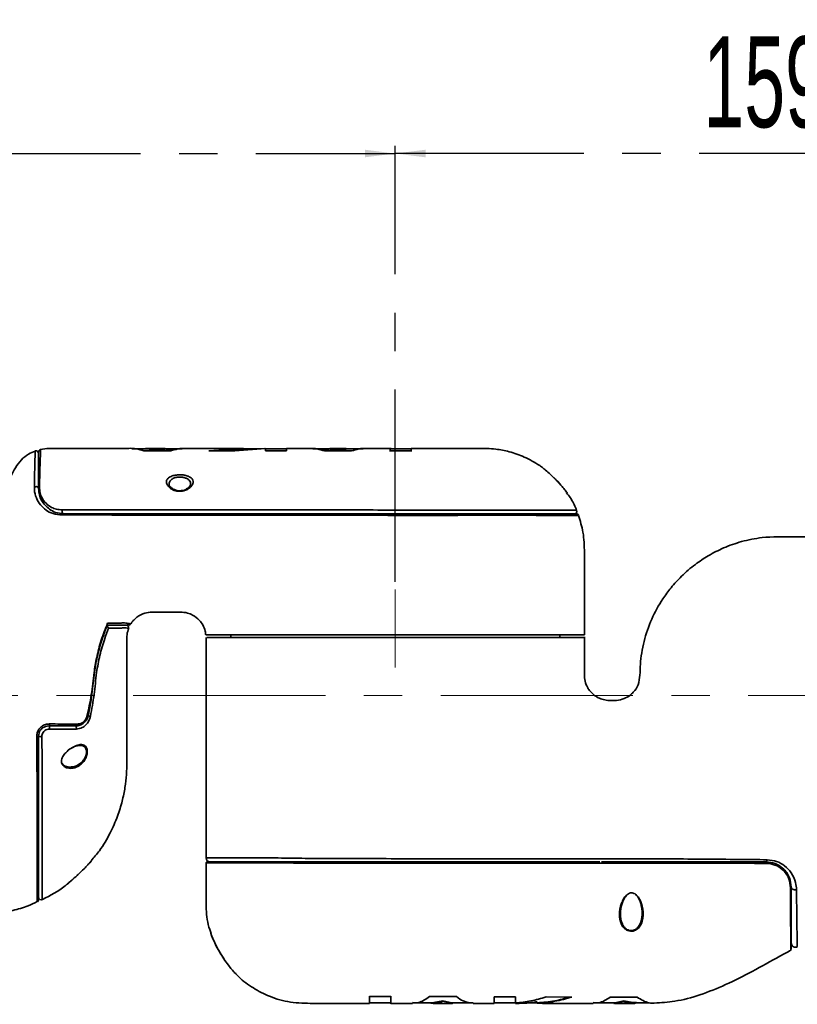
# Model space of a CAD drawing. Header units: millimetres. Extents: x -17 to 661, y -2 to 297.
# Tile 6 of 10: x 265 to 316, y 144 to 209. Entities that reach past the tile are written whole.
import ezdxf

# ---------------------------------------------------------------- set-up
doc = ezdxf.new("R2010")
doc.units = ezdxf.units.MM
doc.linetypes.add('CENTERX2', pattern=[20.32, 12.7, -2.54, 2.54, -2.54])
doc.layers.add('中心线层', color=7, linetype='CENTERX2')
doc.styles.add('SLDTEXTSTYLE4', font='TXT', dxfattribs={"width": 0.363})
doc.styles.add('SLDTEXTSTYLE5', font='TXT', dxfattribs={"width": 0.605})
doc.dimstyles.new('SLDDIMSTYLE0', dxfattribs={"dimtxt": 6, "dimasz": 2, "dimexe": 0, "dimexo": 0.0625, "dimgap": 1.5, "dimtad": 2, "dimlfac": 3, "dimrnd": 1e-09, "dimzin": 12, "dimdsep": 46, "dimtxsty": 'SLDTEXTSTYLE4', "dimsah": 1, "dimcen": 0.09, "dimadec": 0, "dimazin": 3, "dimtfac": 1, "dimtofl": 0, "dimtmove": 0, "dimatfit": 3, "dimfxl": 0, "dimfrac": 2, "dimtolj": 1, "dimtzin": 12, "dimarcsym": 0})

# ---------------------------------------------------------------- blocks, each defined once
blk = doc.blocks.new('_D_2')
at = {"layer": '中心线层'}
for p, q in [((219.749, 171.968), (219.749, 200.619)), ((289.915, 171.818), (289.915, 200.619)), ((219.749, 200.119), (289.915, 200.119))]:
    blk.add_line(p, q, dxfattribs=at)
for points in [[(219.749, 200.119), (221.749, 199.869), (221.749, 200.369)], [(289.915, 200.119), (287.915, 200.369), (287.915, 199.869)]]:
    blk.add_solid(points, dxfattribs=at)
at = {"layer": '中心线层', "insert": (248.645, 207.854), "char_height": 6, "attachment_point": 1, "style": 'SLDTEXTSTYLE5'}
blk.add_mtext('210.5', dxfattribs=at)
blk = doc.blocks.new('_D_3')
at = {"layer": '中心线层'}
for p, q in [((289.915, 171.818), (289.915, 200.619)), ((343.015, 172.968), (343.015, 200.619)), ((343.015, 200.119), (289.915, 200.119))]:
    blk.add_line(p, q, dxfattribs=at)
for points in [[(289.915, 200.119), (291.915, 199.869), (291.915, 200.369)], [(343.015, 200.119), (341.015, 200.369), (341.015, 199.869)]]:
    blk.add_solid(points, dxfattribs=at)
at = {"layer": '中心线层', "insert": (310.278, 207.854), "char_height": 6, "attachment_point": 1, "style": 'SLDTEXTSTYLE5'}
blk.add_mtext('159.3', dxfattribs=at)
blk = doc.blocks.new('_D_4')
at = {"layer": '中心线层'}
for p, q in [((87.415, 185.128), (87.415, 236.619)), ((343.015, 172.968), (343.015, 236.619)), ((87.415, 236.119), (343.015, 236.119))]:
    blk.add_line(p, q, dxfattribs=at)
for points in [[(87.415, 236.119), (89.415, 235.869), (89.415, 236.369)], [(343.015, 236.119), (341.015, 236.369), (341.015, 235.869)]]:
    blk.add_solid(points, dxfattribs=at)
at = {"layer": '中心线层', "insert": (209.028, 243.854), "char_height": 6, "attachment_point": 1, "style": 'SLDTEXTSTYLE5'}
blk.add_mtext('766.8', dxfattribs=at)
blk = doc.blocks.new('_D_5')
at = {"layer": '中心线层'}
for p, q in [((149.749, 167.134), (149.749, 220.619)), ((343.015, 172.968), (343.015, 220.619)), ((149.749, 220.119), (343.015, 220.119))]:
    blk.add_line(p, q, dxfattribs=at)
for points in [[(149.749, 220.119), (151.749, 219.869), (151.749, 220.369)], [(343.015, 220.119), (341.015, 220.369), (341.015, 219.869)]]:
    blk.add_solid(points, dxfattribs=at)
at = {"layer": '中心线层', "insert": (240.195, 227.854), "char_height": 6, "attachment_point": 1, "style": 'SLDTEXTSTYLE5'}
blk.add_mtext('579.8', dxfattribs=at)

msp = doc.modelspace()

# ---------------------------------------------------------------- linework, layer by layer
at = {"color": 7, "linetype": 'Continuous', "lineweight": 35}
for p, q in [((273.2949, 180.4738), (275.0782, 180.474)), ((274.7238, 180.6344), (273.6385, 180.6344)), ((273.6469, 180.5801), (274.1807, 180.5578)), ((274.7238, 180.6255), (274.1807, 180.5912)), ((274.1807, 180.5578), (274.7151, 180.5916)), ((274.1807, 180.5578), (274.1807, 180.5912)), ((275.8447, 180.6011), (274.7151, 180.6011)), ((275.2562, 180.5937), (274.7809, 180.5938)), ((274.8358, 180.6011), (274.8358, 180.6326)), ((279.7147, 180.6344), (276.1256, 180.6344)), ((279.8984, 180.6335), (277.6034, 180.4763)), ((277.6034, 180.4763), (279.3202, 180.4762)), ((278.0919, 180.4763), (279.8984, 180.6002)), ((279.3202, 180.4762), (281.3374, 180.629)), ((279.7147, 180.6245), (279.8984, 180.6335)), ((279.8984, 180.6002), (279.8984, 180.6335)), ((280.9691, 180.6011), (279.8984, 180.601)), ((281.2598, 180.6298), (280.7517, 180.6011)), ((281.3374, 180.629), (281.3374, 180.4743)), ((282.7408, 180.6011), (281.3374, 180.6011)), ((281.3374, 180.4743), (282.7408, 180.4739)), ((284.1944, 180.6347), (282.7408, 180.6345)), ((285.6113, 180.6015), (284.4667, 180.6013)), ((285.5391, 180.5933), (285.0639, 180.5934)), ((285.2419, 180.472), (287.0253, 180.4706)), ((285.4843, 180.6015), (285.4843, 180.633)), ((286.1395, 180.5906), (285.5962, 180.6257)), ((285.6113, 180.5914), (286.1395, 180.5572)), ((286.6819, 180.6212), (286.1395, 180.5906)), ((286.1395, 180.5572), (286.1395, 180.5906)), ((286.1395, 180.5572), (286.6667, 180.5873)), ((287.8022, 180.6018), (286.6667, 180.6016)), ((289.5827, 180.6352), (288.0808, 180.6352)), ((290.9743, 180.6018), (289.5517, 180.6019)), ((289.5827, 180.616), (289.5822, 180.467)), ((289.5822, 180.4335), (289.5827, 180.5803)), ((289.5822, 180.467), (290.9752, 180.4649)), ((289.5828, 180.5997), (289.5828, 180.6331)), ((289.5859, 180.5922), (289.5859, 180.6255)), ((290.9741, 180.5971), (290.9741, 180.6304)), ((279.0488, 168.3177), (279.0488, 168.1511)), ((300.7822, 168.1511), (300.7822, 168.3177)), ((316.0357, 151.609), (316.0372, 151.0701)), ((278.589, 146.9251), (278.6405, 146.8474)), ((279.3085, 145.983), (279.3178, 145.9721)), ((289.6154, 144.418), (288.2225, 144.4181)), ((288.2235, 144.0005), (289.6414, 144.0008)), ((288.2236, 144.0041), (288.2236, 143.9707)), ((289.6117, 144.0121), (289.6117, 143.9787)), ((289.6149, 144.0015), (289.6149, 143.9681)), ((291.0595, 144.001), (292.4598, 144.0012)), ((293.9558, 144.4126), (292.1724, 144.4147)), ((293.0582, 144.1376), (292.4598, 144.0232)), ((293.6574, 144.0133), (293.0582, 144.1376)), ((293.0582, 144.1376), (293.0582, 144.1039)), ((293.0582, 144.1039), (293.7133, 143.9684)), ((293.6574, 144.0013), (295.0595, 144.0013)), ((293.7133, 144.0017), (293.7133, 143.9684)), ((295.0723, 143.9678), (296.4569, 143.9678)), ((297.8603, 144.4036), (296.4569, 144.4068)), ((296.4569, 144.0013), (297.8603, 144.0012)), ((299.2992, 144.009), (299.2992, 143.9756)), ((299.6492, 143.9846), (299.2992, 143.9756)), ((299.6492, 143.9678), (303.001, 143.9678)), ((301.5943, 144.3889), (299.8774, 144.3941)), ((303.0162, 144.0012), (304.4188, 144.0012)), ((305.9028, 144.3845), (304.1195, 144.3867)), ((304.3618, 143.9682), (305.017, 144.0941)), ((304.3618, 144.0016), (304.3618, 143.9682)), ((305.017, 144.1278), (304.4188, 144.0125)), ((305.6143, 144.0253), (305.017, 144.1278)), ((305.017, 144.1278), (305.017, 144.0941)), ((305.3472, 144.0358), (305.8462, 144.0356))]:
    msp.add_line(p, q, dxfattribs=at)
at = {"color": 8, "linetype": 'Continuous', "lineweight": 35}
msp.add_line((269.5456, 162.9677), (269.6341, 162.9677), dxfattribs=at)
at = {"color": 7, "linetype": 'Continuous', "lineweight": 35, "flags": 128}
for points in [[(286.6819, 180.635), (286.2675, 180.635), (285.5962, 180.6349)], [(266.3489, 177.9844), (266.342, 178.0199), (266.3218, 178.0524), (266.29, 178.0792), (266.2493, 178.0982), (266.2031, 178.1078), (266.1551, 178.1071), (266.1093, 178.0962), (266.0696, 178.0761)], [(268.0155, 176.3177), (267.9858, 176.3237), (267.9581, 176.3413), (267.9346, 176.3691), (267.917, 176.4052), (267.9064, 176.4471), (267.9036, 176.4916), (267.9089, 176.5356), (267.9219, 176.5759)], [(269.6341, 162.9677), (269.6546, 162.9634), (269.6747, 162.9591), (269.6942, 162.955), (269.7128, 162.9511), (269.7301, 162.9474), (269.7459, 162.944), (269.7599, 162.9411), (269.7719, 162.9385)], [(267.0738, 162.43), (267.0707, 162.4034), (267.0661, 162.3787), (267.06, 162.3564), (267.0528, 162.3372), (267.0444, 162.3218), (267.0352, 162.3104), (267.0255, 162.3034), (267.0155, 162.3011)], [(267.0155, 162.3011), (267.0298, 162.2968), (267.0434, 162.2842), (267.0556, 162.2639), (267.0657, 162.237), (267.0732, 162.2049), (267.0778, 162.1691), (267.0792, 162.1315), (267.0773, 162.0941)], [(268.7294, 162.3011), (268.7562, 162.2968), (268.7816, 162.284), (268.8042, 162.2635), (268.823, 162.2363), (268.837, 162.2038), (268.8453, 162.1677), (268.8477, 162.1299), (268.8439, 162.0923)], [(314.483, 153.459), (314.4775, 153.4284), (314.4709, 153.4007), (314.4633, 153.3764), (314.4548, 153.3558), (314.4456, 153.3394), (314.4359, 153.3274), (314.4258, 153.3202), (314.4155, 153.3177)], [(316.0821, 151.6511), (316.0895, 151.6084), (316.111, 151.5681), (316.1456, 151.5323), (316.1913, 151.5031), (316.2457, 151.482), (316.3057, 151.4701), (316.3681, 151.4682), (316.4295, 151.4763)], [(289.6149, 143.9674), (290.89, 143.9676), (291.0488, 143.9677)], [(297.8991, 144.0012), (298.9351, 144.0012), (299.2992, 144.0012)]]:
    msp.add_lwpolyline(points, dxfattribs=at)
at = {"color": 7, "linetype": 'Continuous', "lineweight": 35}
for centre, radius, start, end in [((266.1822, 180.3121), 0.1667, 359.978931, 110.572272), ((266.5155, 180.4036), 0.1667, 104.303481, 180.055773), ((266.466, 177.9786), 0.1173, 118.236674, 177.168354), ((268.0275, 176.2037), 0.1147, 95.990126, 163.7777), ((301.7439, 176.4844), 0.1667, 270.000076, 23.322171), ((301.8729, 176.1511), 0.1666, 24.892534, 90.012098), ((272.1356, 168.8011), 0.1667, 339.171904, 89.982305), ((272.3035, 169.1344), 0.1667, 269.99554, 323.734824), ((268.829, 162.4362), 0.1363, 277.813967, 356.423052), ((266.2476, 161.7489), 0.1529, 261.639854, 311.497301), ((266.5019, 161.8535), 0.2673, 235.065795, 284.208444), ((277.6846, 153.5844), 0.2666, 181.769915, 270.062741), ((277.4849, 153.2511), 0.0667, 82.781934, 176.590051), ((314.3327, 153.2522), 0.1056, 341.694873, 38.367949), ((316.0321, 151.6597), 0.0508, 274.081728, 350.282112), ((266.5155, 150.973), 0.1667, 179.955982, 303.164277), ((266.1822, 150.8166), 0.1667, 301.334794, 0.000016), ((316.3488, 147.9459), 0.2667, 179.999974, 302.171568)]:
    msp.add_arc(centre, radius, start, end, dxfattribs=at)
for points, knots in [([(266.1259, 180.4574), (265.9716, 180.397), (265.6296, 180.2631), (265.184, 179.8759), (264.7889, 179.3555), (264.4755, 178.7155), (264.2236, 177.9785), (263.9816, 177.1405), (263.7498, 176.387), (263.4719, 175.7665), (263.1818, 175.3263), (262.7563, 174.9446), (262.3816, 174.8509), (262.1822, 174.8011)], [0, 0, 0, 0, 0.0681782, 0.1511874, 0.2399076, 0.3375171, 0.4445457, 0.5619774, 0.6986109, 0.7704324, 0.8424664, 0.9161587, 1, 1, 1, 1]), ([(266.3489, 177.9844), (266.3489, 178.271), (266.3489, 178.8794), (266.3489, 179.5838), (266.3489, 180.1113), (266.3489, 180.3893), (266.3489, 180.3708), (266.3489, 180.3648)], [0, 0, 0, 0, 0.19925315, 0.42296752, 0.64669027, 0.88499734, 1, 1, 1, 1]), ([(272.2395, 180.6344), (272.1517, 180.6344), (271.8424, 180.6344), (270.8064, 180.6344), (269.7394, 180.6346), (268.7336, 180.6348), (268.2356, 180.6362), (267.6593, 180.6296), (267.0506, 180.6506), (266.6658, 180.5918), (266.4768, 180.563)], [0, 0, 0, 0, 0.0456697, 0.1608774, 0.5389682, 0.6006926, 0.6841286, 0.797972, 0.9007435, 1, 1, 1, 1]), ([(272.2395, 180.623), (272.2653, 180.6268), (272.6172, 180.6785), (272.9689, 180.5723), (273.2949, 180.4738)], [0, 0, 0, 0, 0.0732428, 1, 1, 1, 1]), ([(273.6469, 180.6011), (273.5557, 180.6011), (273.1786, 180.6011), (272.8015, 180.6011), (272.5156, 180.6011)], [0, 0, 0, 0, 0.241785, 1, 1, 1, 1]), ([(274.1807, 180.5912), (273.9674, 180.622), (273.6814, 180.6633), (273.3958, 180.6137), (273.3232, 180.6011)], [0, 0, 0, 0, 0.7457105, 1, 1, 1, 1]), ([(275.0782, 180.474), (275.3985, 180.5686), (275.7475, 180.6716), (276.0969, 180.627), (276.1256, 180.6233)], [0, 0, 0, 0, 0.9176982, 1, 1, 1, 1]), ([(282.7408, 180.4739), (282.7408, 180.5688), (282.7408, 180.6721), (282.7408, 180.6271), (282.7408, 180.6235)], [0, 0, 0, 0, 0.9191849, 1, 1, 1, 1]), ([(284.1944, 180.6245), (284.2204, 180.6279), (284.5697, 180.6729), (284.9188, 180.5686), (285.2419, 180.472)], [0, 0, 0, 0, 0.0744208, 1, 1, 1, 1]), ([(287.0253, 180.4706), (287.3479, 180.5678), (287.6996, 180.6738), (288.0517, 180.6274), (288.0808, 180.6236)], [0, 0, 0, 0, 0.9173496, 1, 1, 1, 1]), ([(289.77, 180.6019), (289.7128, 180.6079), (289.6203, 180.6176), (289.5954, 180.6234), (289.5859, 180.6255)], [0, 0, 0, 0, 0.6184222, 1, 1, 1, 1]), ([(299.4612, 179.4996), (299.1267, 179.7026), (298.4924, 180.0874), (297.5001, 180.4222), (296.4764, 180.627), (295.296, 180.6359), (293.8448, 180.6337), (292.3715, 180.6352), (291.3842, 180.6352), (290.9742, 180.6352)], [0, 0, 0, 0, 0.134369, 0.2547753, 0.3584601, 0.4927169, 0.6599287, 0.8588054, 1, 1, 1, 1]), ([(290.9752, 180.4649), (290.975, 180.523), (290.9747, 180.6228), (290.9744, 180.6232), (290.9742, 180.6233)], [0, 0, 0, 0, 0.5823015, 1, 1, 1, 1]), ([(290.9743, 180.5894), (290.9744, 180.5891), (290.9747, 180.5885), (290.975, 180.4899), (290.9752, 180.4314)], [0, 0, 0, 0, 0.4059209, 1, 1, 1, 1]), ([(300.2279, 178.8621), (300.2053, 178.8831), (300.0775, 179.0015), (299.8663, 179.1849), (299.6385, 179.3682), (299.5053, 179.4704), (299.4491, 179.5123), (299.4613, 179.5032), (299.4626, 179.5022)], [0, 0, 0, 0, 0.0639159, 0.3613194, 0.5936954, 0.7847673, 0.9760012, 1, 1, 1, 1]), ([(299.4711, 179.4961), (299.4691, 179.4976), (299.4662, 179.4997), (299.4661, 179.4999), (299.466, 179.4999)], [0, 0, 0, 0, 0.6794423, 1, 1, 1, 1]), ([(275.6824, 177.8013), (275.6134, 177.8053), (275.4655, 177.8137), (275.251, 177.8834), (275.0486, 177.9978), (274.8803, 178.1603), (274.7843, 178.3581), (274.8067, 178.5608), (274.9643, 178.7301), (275.2206, 178.8413), (275.4996, 178.8903), (275.7731, 178.8967), (276.0305, 178.8668), (276.2668, 178.7953), (276.4486, 178.6866), (276.5597, 178.5398), (276.5776, 178.3559), (276.4798, 178.1481), (276.2764, 177.9646), (276.0228, 177.8464), (275.8353, 177.8087), (275.726, 177.8018), (275.6955, 177.8015), (275.6824, 177.8013)], [0, 0, 0, 0, 0.0340078, 0.0728759, 0.1168974, 0.170059, 0.2330169, 0.301058, 0.3663713, 0.4241023, 0.4744857, 0.5118782, 0.5577601, 0.6037376, 0.6519138, 0.7050412, 0.7644484, 0.8300287, 0.8980788, 0.9457115, 0.9849631, 0.9934909, 1, 1, 1, 1]), ([(275.7159, 177.8385), (275.6771, 177.8385), (275.5719, 177.8387), (275.3993, 177.8747), (275.2151, 177.9548), (275.064, 178.0696), (274.9757, 178.193), (274.9721, 178.2458), (274.9705, 178.27)], [0, 0, 0, 0, 0.0843869, 0.2292791, 0.3917642, 0.5920918, 0.8131527, 1, 1, 1, 1]), ([(276.3918, 178.2715), (276.3931, 178.2576), (276.3969, 178.2172), (276.3351, 178.109), (276.1945, 177.9822), (276.0039, 177.8864), (275.833, 177.8456), (275.7395, 177.8399), (275.7159, 177.8385)], [0, 0, 0, 0, 0.1251675, 0.3613314, 0.5855792, 0.7846361, 0.9455673, 1, 1, 1, 1]), ([(301.2644, 177.7116), (301.266, 177.7094), (301.2718, 177.7016), (301.2329, 177.7537), (301.1334, 177.8836), (300.917, 178.1502), (300.6033, 178.5009), (300.3465, 178.748), (300.2279, 178.8621)], [0, 0, 0, 0, 0.0359232, 0.1290098, 0.2602267, 0.4605278, 0.7509359, 1, 1, 1, 1]), ([(300.5766, 178.5197), (300.5236, 178.5748), (300.4583, 178.6426), (300.3895, 178.7073), (300.3765, 178.7196)], [0, 0, 0, 0, 0.8112491, 1, 1, 1, 1]), ([(301.2651, 177.7108), (301.2651, 177.7109), (301.265, 177.711), (301.2572, 177.7215), (301.2212, 177.7693), (301.1324, 177.8848), (300.9872, 178.0644), (300.7978, 178.285), (300.6484, 178.4435), (300.5766, 178.5197)], [0, 0, 0, 0, 0.00815605, 0.06405544, 0.1869768, 0.34317017, 0.54080305, 0.77934115, 1, 1, 1, 1]), ([(267.9174, 176.2357), (267.7038, 176.2552), (267.2865, 176.2932), (266.8257, 176.5463), (266.4522, 176.8926), (266.1807, 177.349), (266.0741, 177.7681), (266.0703, 178.0252), (266.0696, 178.0761)], [0, 0, 0, 0, 0.19475844, 0.38045312, 0.56635677, 0.75962666, 0.95244872, 1, 1, 1, 1]), ([(267.0675, 176.6137), (266.8723, 176.7913), (266.5846, 177.0533), (266.3833, 177.5572), (266.3605, 177.8407), (266.3489, 177.9844)], [0, 0, 0, 0, 0.50971002, 0.75157878, 1, 1, 1, 1]), ([(266.4105, 178.0819), (266.4184, 177.9529), (266.4345, 177.6912), (266.5822, 177.326), (266.8262, 176.9903), (267.1551, 176.751), (267.5159, 176.6025), (267.7851, 176.5848), (267.9219, 176.5759)], [0, 0, 0, 0, 0.1520277, 0.308406, 0.5058216, 0.7093234, 0.8523065, 1, 1, 1, 1]), ([(301.8919, 176.5478), (301.8817, 176.5765), (301.7786, 176.8695), (301.577, 177.2696), (301.3197, 177.5897), (301.238, 177.6914)], [0, 0, 0, 0, 0.0690871, 0.7045225, 1, 1, 1, 1]), ([(267.0675, 176.6137), (267.1931, 176.5361), (267.4538, 176.3752), (267.8239, 176.3374), (268.0155, 176.3177)], [0, 0, 0, 0, 0.48216624, 1, 1, 1, 1]), ([(268.0155, 176.3177), (268.2385, 176.3177), (268.685, 176.3177), (269.5452, 176.3177), (270.4949, 176.3177), (271.6609, 176.3177), (272.9179, 176.3177), (274.5116, 176.3177), (277.2221, 176.3177), (280.5426, 176.3177), (284.127, 176.3177), (287.2075, 176.3177), (289.8492, 176.3177), (292.0187, 176.3177), (293.7157, 176.3177), (295.397, 176.3177), (297.0133, 176.3177), (298.4909, 176.3177), (299.7314, 176.3177), (300.7151, 176.3177), (301.4068, 176.3177), (301.8177, 176.3177), (301.8369, 176.3177), (301.8456, 176.3177)], [0, 0, 0, 0, 0.0212999, 0.0426585, 0.0738495, 0.1047346, 0.1350282, 0.1654954, 0.2213856, 0.3331668, 0.4083433, 0.4835002, 0.5584263, 0.6016088, 0.6448933, 0.6880162, 0.7354272, 0.7828116, 0.8282167, 0.8736087, 0.9184406, 0.9632671, 1, 1, 1, 1]), ([(302.4161, 168.3177), (302.4157, 169.1411), (302.415, 170.9528), (302.4296, 173.2084), (302.3881, 175.0451), (302.1346, 175.8448), (302.0184, 176.2116)], [0, 0, 0, 0, 0.3110307, 0.6843992, 0.8552708, 1, 1, 1, 1]), ([(329.8488, 174.8011), (328.7634, 174.801), (326.699, 174.801), (323.7399, 174.8014), (321.0415, 174.8001), (318.5614, 174.8043), (316.2896, 174.7913), (314.3722, 174.8225), (312.826, 174.5154), (311.6369, 174.0966), (310.6191, 173.578), (309.6831, 172.9526), (308.8567, 172.2441), (308.1479, 171.4661), (307.4618, 170.5354), (306.8188, 169.3591), (306.3962, 168.1395), (306.1933, 167.1314), (306.0968, 166.3888), (306.0961, 165.6843), (306.0107, 165.0249), (305.7172, 164.5781), (305.3886, 164.2814), (305.0192, 164.0686), (304.6119, 163.9776), (304.2746, 163.9864), (303.9886, 163.9793), (303.6696, 164.021), (303.314, 164.1536), (303.0039, 164.3614), (302.76, 164.6136), (302.5936, 164.8828), (302.4609, 165.1999), (302.4038, 165.6625), (302.4203, 166.317), (302.4138, 167.1845), (302.4149, 167.8296), (302.4155, 168.1878)], [0, 0, 0, 0, 0.0878372, 0.1670696, 0.2394683, 0.3062357, 0.3677153, 0.4235251, 0.4608022, 0.4946044, 0.5252708, 0.5529913, 0.5855349, 0.6131006, 0.6379874, 0.6789632, 0.7210932, 0.7418387, 0.7621613, 0.7814963, 0.7990294, 0.8149598, 0.8234423, 0.8347667, 0.849078, 0.8564974, 0.8620505, 0.8722254, 0.8823139, 0.8924892, 0.9021857, 0.9104705, 0.9179799, 0.9298216, 0.9477842, 0.9710089, 1, 1, 1, 1]), ([(272.44, 169.0352), (272.4723, 169.0845), (272.5422, 169.1911), (272.6942, 169.3585), (272.9218, 169.5492), (273.27, 169.7378), (273.7629, 169.84), (274.3807, 169.8106), (275.0412, 169.8157), (275.6593, 169.8283), (276.1544, 169.7905), (276.599, 169.6101), (276.9541, 169.3364), (277.2212, 168.9601), (277.3706, 168.6292), (277.3844, 168.3978), (277.3896, 168.3113)], [0, 0, 0, 0, 0.0292854, 0.0633752, 0.1120797, 0.1765269, 0.2583825, 0.358823, 0.483534, 0.5870406, 0.6671708, 0.728021, 0.8235434, 0.885221, 0.9570461, 1, 1, 1, 1]), ([(269.539, 162.9352), (269.6471, 163.4098), (269.8639, 164.362), (269.9804, 165.6717), (270.1861, 166.8754), (270.4672, 167.9732), (270.7627, 168.7099), (270.9113, 169.0802)], [0, 0, 0, 0, 0.2309229, 0.4632618, 0.6233327, 0.8106799, 1, 1, 1, 1]), ([(269.6341, 162.9677), (269.7209, 163.4441), (269.8949, 164.3985), (270.0021, 165.7528), (270.2361, 166.9968), (270.5371, 168.0184), (270.7709, 168.6528), (270.8696, 168.9207)], [0, 0, 0, 0, 0.2380532, 0.476897, 0.6674414, 0.8595753, 1, 1, 1, 1]), ([(270.9669, 168.7495), (270.8827, 168.5223), (270.6657, 167.9365), (270.3817, 166.9646), (270.1503, 165.7289), (270.0434, 164.3726), (269.8624, 163.4165), (269.7719, 162.9385)], [0, 0, 0, 0, 0.1221564, 0.3149622, 0.5097174, 0.7548793, 1, 1, 1, 1]), ([(269.8168, 153.3905), (270.0057, 153.6084), (270.4947, 154.1727), (271.0727, 155.1738), (271.5652, 156.2792), (271.8781, 157.2916), (272.0676, 158.2162), (272.1682, 159.0781), (272.1862, 159.8916), (272.1792, 160.6486), (272.1803, 161.4264), (272.1809, 162.3493), (272.1821, 163.5425), (272.1848, 165.0498), (272.1718, 166.5058), (272.1984, 167.6318), (272.1546, 168.3023), (272.2602, 168.606), (272.3059, 168.7376)], [0, 0, 0, 0, 0.05423622, 0.14039313, 0.21626538, 0.28185754, 0.33944837, 0.39378841, 0.44499702, 0.49255194, 0.53633386, 0.59145984, 0.6663349, 0.76098419, 0.87539211, 0.94000625, 0.97399402, 1, 1, 1, 1]), ([(272.2774, 168.9677), (272.2819, 168.9677), (272.2924, 168.9677), (272.0744, 168.9677), (271.8709, 168.9677), (271.5202, 168.9677), (271.1863, 168.9677), (270.9266, 168.9677), (270.8463, 168.9677), (270.8373, 168.9677)], [0, 0, 0, 0, 0.191476, 0.4458079, 0.700763, 0.8243023, 0.9497303, 0.9943457, 1, 1, 1, 1]), ([(270.8696, 168.9207), (270.8845, 168.9061), (270.9175, 168.8737), (270.9502, 168.8159), (270.9633, 168.7742), (270.9665, 168.7527), (270.9668, 168.7499), (270.9669, 168.7495)], [0, 0, 0, 0, 0.2744551, 0.6089931, 0.9488348, 0.9933071, 1, 1, 1, 1]), ([(277.4154, 168.1511), (277.4154, 168.1257), (277.4154, 167.0437), (277.4156, 165.0185), (277.4159, 162.1886), (277.4162, 159.6984), (277.4166, 157.5479), (277.4172, 155.7371), (277.4175, 154.4536), (277.4178, 153.7737), (277.4178, 153.5842)], [0, 0, 0, 0, 0.0052332, 0.2228204, 0.4170885, 0.5880367, 0.7356651, 0.8599747, 0.9609669, 1, 1, 1, 1]), ([(277.4511, 168.3177), (277.4399, 168.3177), (277.3981, 168.3177), (277.7172, 168.3177), (278.3589, 168.3177), (279.3236, 168.3177), (280.6074, 168.3177), (282.1693, 168.3177), (283.962, 168.3177), (285.8948, 168.3177), (287.9573, 168.3177), (290.0527, 168.3177), (292.1625, 168.3177), (294.1916, 168.3177), (296.1198, 168.3177), (297.8576, 168.3177), (299.3851, 168.3177), (300.6308, 168.3177), (301.5833, 168.3177), (302.1176, 168.3177), (302.3755, 168.3177), (302.4023, 168.3177), (302.4157, 168.3177)], [0, 0, 0, 0, 0.0202606, 0.0755061, 0.126806, 0.1794383, 0.2334165, 0.2890158, 0.3420792, 0.3966966, 0.44951, 0.503858, 0.5566299, 0.6109241, 0.6638588, 0.7183275, 0.7712806, 0.8257698, 0.8787015, 0.9331676, 0.9663996, 1, 1, 1, 1]), ([(302.4155, 168.1511), (302.3819, 168.1511), (302.3139, 168.1511), (301.7689, 168.1511), (300.9044, 168.1511), (299.7328, 168.1511), (298.2697, 168.1511), (296.5844, 168.1511), (294.6929, 168.1511), (292.6846, 168.1511), (290.5796, 168.1511), (288.4754, 168.1511), (286.393, 168.1511), (284.4284, 168.1511), (282.6022, 168.1511), (280.9984, 168.1511), (279.6352, 168.1511), (278.5708, 168.1511), (277.8351, 168.1511), (277.4467, 168.1511), (277.4532, 168.1511), (277.4557, 168.1511)], [0, 0, 0, 0, 0.0529724, 0.1074813, 0.1604123, 0.2148739, 0.2678383, 0.3223412, 0.3752798, 0.4297578, 0.4826504, 0.5370761, 0.5899793, 0.644415, 0.6973342, 0.7517872, 0.8047269, 0.8592033, 0.9121313, 0.9665949, 1, 1, 1, 1]), ([(269.7719, 162.9385), (269.7658, 162.9126), (269.739, 162.8), (269.6545, 162.5941), (269.4782, 162.35), (269.2025, 162.1401), (268.974, 162.1096), (268.8439, 162.0923)], [0, 0, 0, 0, 0.0487951, 0.2115297, 0.4098584, 0.6639055, 1, 1, 1, 1]), ([(268.8523, 162.3047), (268.8655, 162.3038), (268.9609, 162.2971), (269.133, 162.3547), (269.3384, 162.4955), (269.4838, 162.693), (269.5606, 162.8647), (269.5726, 162.9591), (269.5751, 162.9785)], [0, 0, 0, 0, 0.0413349, 0.3003315, 0.5426837, 0.7618834, 0.9511037, 1, 1, 1, 1]), ([(268.9651, 162.4276), (269.0408, 162.4383), (269.1778, 162.4575), (269.3498, 162.5853), (269.464, 162.7357), (269.5182, 162.8579), (269.5356, 162.9226), (269.539, 162.9352)], [0, 0, 0, 0, 0.3284194, 0.5946151, 0.7973573, 0.9605602, 1, 1, 1, 1]), ([(269.3692, 162.5568), (269.4094, 162.5897), (269.4885, 162.6545), (269.5782, 162.8023), (269.6155, 162.9126), (269.6341, 162.9677)], [0, 0, 0, 0, 0.34006189, 0.66996076, 1, 1, 1, 1]), ([(266.2253, 161.5977), (266.2313, 161.6787), (266.2436, 161.8461), (266.3613, 162.0847), (266.553, 162.2807), (266.8046, 162.4095), (266.9838, 162.4232), (267.0738, 162.43)], [0, 0, 0, 0, 0.1840735, 0.3801011, 0.5791331, 0.7884901, 1, 1, 1, 1]), ([(267.0155, 162.3011), (266.9458, 162.295), (266.8075, 162.2828), (266.61, 162.1781), (266.459, 162.021), (266.3652, 161.8309), (266.3542, 161.6986), (266.3489, 161.6344)], [0, 0, 0, 0, 0.211405, 0.4197086, 0.6183233, 0.8147757, 1, 1, 1, 1]), ([(267.0773, 162.0941), (267.0224, 162.0897), (266.9132, 162.0811), (266.7607, 162.0012), (266.6464, 161.8816), (266.578, 161.7395), (266.571, 161.6417), (266.5675, 161.5944)], [0, 0, 0, 0, 0.2161191, 0.4306047, 0.6297728, 0.8208775, 1, 1, 1, 1]), ([(268.8476, 162.3011), (268.6893, 162.3011), (268.3474, 162.3011), (267.7378, 162.3011), (267.2584, 162.3011), (267.0155, 162.3011)], [0, 0, 0, 0, 0.2984379, 0.6444932, 1, 1, 1, 1]), ([(267.0738, 162.43), (267.3184, 162.4281), (267.8143, 162.4243), (268.3476, 162.4245), (268.725, 162.426), (268.8852, 162.4271), (268.9651, 162.4276)], [0, 0, 0, 0, 0.3464555, 0.7025768, 0.8516609, 1, 1, 1, 1]), ([(268.8439, 162.0923), (268.6158, 162.0911), (268.153, 162.0888), (267.5308, 162.0907), (267.1578, 162.0935), (267.0773, 162.0941)], [0, 0, 0, 0, 0.4324469, 0.8774266, 1, 1, 1, 1]), ([(266.3489, 161.6344), (266.3489, 161.0059), (266.3489, 159.8261), (266.3489, 158.1703), (266.3489, 156.6613), (266.3489, 155.2048), (266.3489, 153.855), (266.3489, 152.6789), (266.3489, 151.7645), (266.3489, 151.1438), (266.3489, 150.8321), (266.3489, 150.8504), (266.3489, 150.8567)], [0, 0, 0, 0, 0.1119028, 0.2100329, 0.3083938, 0.4063869, 0.5150147, 0.6235815, 0.729825, 0.8360448, 0.9430587, 1, 1, 1, 1]), ([(269.5132, 160.2956), (269.4934, 160.2441), (269.4375, 160.0992), (269.2777, 159.8663), (269.0045, 159.6288), (268.6426, 159.4856), (268.2979, 159.4901), (268.0541, 159.5989), (267.9249, 159.7331), (267.8651, 159.8838), (267.864, 160.041), (267.904, 160.1736), (267.9868, 160.3442), (268.1733, 160.5811), (268.4932, 160.838), (268.8516, 161.0242), (269.1559, 161.0865), (269.3695, 161.0334), (269.4964, 160.9105), (269.5618, 160.7423), (269.5722, 160.5453), (269.5435, 160.3897), (269.5179, 160.3102), (269.5132, 160.2956)], [0, 0, 0, 0, 0.02682549, 0.07559119, 0.14130629, 0.22779402, 0.31549001, 0.36813688, 0.40615749, 0.43430647, 0.4625808, 0.48769946, 0.50204628, 0.55502161, 0.63294933, 0.71464395, 0.78886469, 0.84378348, 0.88687505, 0.92299343, 0.95922041, 0.9924803, 1, 1, 1, 1]), ([(269.4619, 160.3122), (269.4666, 160.3256), (269.4915, 160.397), (269.5065, 160.4727), (269.5173, 160.5955), (269.5097, 160.7207), (269.4445, 160.8744), (269.318, 160.9872), (269.1059, 161.0347), (268.8178, 160.9866), (268.5968, 160.8695), (268.4874, 160.8114)], [0, 0, 0, 0, 0.0206507, 0.1103324, 0.1116163, 0.2104915, 0.3096637, 0.4292244, 0.5833215, 0.7936055, 1, 1, 1, 1]), ([(267.8991, 159.8076), (267.932, 159.7697), (268.0172, 159.6715), (268.2597, 159.582), (268.5972, 159.5744), (268.9561, 159.7044), (269.2269, 159.9197), (269.3863, 160.132), (269.4422, 160.2653), (269.4619, 160.3122)], [0, 0, 0, 0, 0.0826631, 0.2137531, 0.4340027, 0.6511527, 0.8147799, 0.9347188, 1, 1, 1, 1]), ([(268.1824, 151.8033), (268.1807, 151.8018), (268.1748, 151.797), (268.2216, 151.8353), (268.3354, 151.9295), (268.5659, 152.1259), (268.7947, 152.3312), (269.0719, 152.5897), (269.3217, 152.8321), (269.5845, 153.101), (269.7392, 153.2645), (269.827, 153.3589), (269.8352, 153.3678), (269.8391, 153.3721)], [0, 0, 0, 0, 0.0238076, 0.0793337, 0.155791, 0.2679607, 0.4310018, 0.4657119, 0.6431113, 0.7665223, 0.859207, 0.9329759, 1, 1, 1, 1]), ([(269.7537, 153.2803), (269.7728, 153.3007), (269.8215, 153.3527), (269.8385, 153.3713), (269.8396, 153.3724), (269.8397, 153.3725)], [0, 0, 0, 0, 0.3640641, 0.926136, 1, 1, 1, 1]), ([(277.4179, 153.251), (277.42, 152.7634), (277.4245, 151.7431), (277.3912, 150.2725), (277.5161, 149.1795), (277.7212, 148.6705), (277.7558, 148.5848)], [0, 0, 0, 0, 0.3107803, 0.6503209, 0.9411004, 1, 1, 1, 1]), ([(314.4329, 153.219), (313.4051, 153.2216), (311.3507, 153.2267), (308.5612, 153.2324), (306.002, 153.234), (303.7589, 153.233), (300.1088, 153.2315), (296.4837, 153.2312), (292.8887, 153.2329), (290.7302, 153.2354), (288.5126, 153.237), (286.64, 153.2373), (285.1234, 153.2387), (283.8059, 153.2408), (282.3525, 153.2457), (280.9215, 153.2505), (279.6845, 153.2496), (278.6541, 153.2503), (277.8898, 153.2507), (277.4656, 153.251), (277.4589, 153.251), (277.4564, 153.251)], [0, 0, 0, 0, 0.0737418, 0.1473986, 0.1981821, 0.2492882, 0.3004257, 0.4476471, 0.496821, 0.5459834, 0.5950281, 0.6487027, 0.676093, 0.7034719, 0.7459502, 0.7898123, 0.832228, 0.8756339, 0.9224943, 0.9708561, 1, 1, 1, 1]), ([(277.5256, 153.3177), (277.5268, 153.3177), (277.5301, 153.3177), (277.9535, 153.3177), (278.704, 153.3177), (279.7362, 153.3177), (280.954, 153.3177), (282.391, 153.3177), (283.9358, 153.3177), (285.5059, 153.3177), (287.0334, 153.3177), (289.132, 153.3177), (291.8069, 153.3177), (295.0409, 153.3177), (298.277, 153.3177), (301.0756, 153.3177), (302.7919, 153.3177), (303.4299, 153.3177)], [0, 0, 0, 0, 0.03915523, 0.10303572, 0.16693088, 0.22452253, 0.28212749, 0.34002199, 0.39789852, 0.44638432, 0.49505689, 0.5436666, 0.64278242, 0.74211258, 0.84169152, 0.94114683, 1, 1, 1, 1]), ([(303.5466, 153.3177), (303.6192, 153.3177), (304.1246, 153.3177), (305.0541, 153.3177), (306.3306, 153.3177), (307.6369, 153.3177), (308.9608, 153.3177), (310.3226, 153.3177), (311.7473, 153.3177), (313.1086, 153.3177), (314.0225, 153.3177), (314.4155, 153.3177)], [0, 0, 0, 0, 0.0195799, 0.13627, 0.2505723, 0.3637578, 0.4894157, 0.6162394, 0.7426592, 0.8893377, 1, 1, 1, 1]), ([(314.4155, 153.3177), (314.6224, 153.2942), (315.0426, 153.2465), (315.6129, 152.8722), (316.0094, 152.3191), (316.0593, 151.8604), (316.0821, 151.6511)], [0, 0, 0, 0, 0.20854, 0.4235362, 0.7370318, 1, 1, 1, 1]), ([(316.0357, 151.609), (316.0133, 151.8107), (315.9643, 152.2522), (315.584, 152.7852), (315.037, 153.1482), (314.6318, 153.1957), (314.4329, 153.219)], [0, 0, 0, 0, 0.26450027, 0.57910959, 0.79350974, 1, 1, 1, 1]), ([(314.483, 153.459), (314.7006, 153.434), (315.1368, 153.3839), (315.6896, 153.0564), (316.1334, 152.5761), (316.3851, 152.0211), (316.4165, 151.6354), (316.4295, 151.4763)], [0, 0, 0, 0, 0.1832726, 0.3672827, 0.5756191, 0.8249469, 1, 1, 1, 1]), ([(266.5995, 150.8427), (267.1289, 151.1024), (267.6893, 151.3773), (268.1517, 151.7866), (268.1773, 151.8092)], [0, 0, 0, 0, 0.9447793, 1, 1, 1, 1]), ([(268.178, 151.7995), (268.18, 151.8012), (268.1854, 151.8055), (268.2454, 151.8551), (268.3094, 151.9074), (268.3555, 151.947), (268.3563, 151.9476)], [0, 0, 0, 0, 0.223247, 0.5812245, 0.9933209, 1, 1, 1, 1]), ([(268.3563, 151.9476), (268.4117, 151.9945), (268.4945, 152.0645), (268.5922, 152.1517), (268.6245, 152.1805)], [0, 0, 0, 0, 0.66917147, 1, 1, 1, 1]), ([(316.0472, 147.5131), (316.0472, 147.5041), (316.0474, 147.4656), (316.0467, 147.7069), (316.0452, 148.2075), (316.043, 148.9676), (316.0402, 149.9754), (316.0378, 150.8352), (316.0363, 151.4003), (316.0359, 151.5233), (316.0357, 151.609)], [0, 0, 0, 0, 0.0550446, 0.2360825, 0.4023987, 0.5726124, 0.7587074, 0.9485444, 0.9641967, 1, 1, 1, 1]), ([(316.0821, 151.6511), (316.0821, 151.5289), (316.0821, 150.9649), (316.0821, 150.0324), (316.0821, 149.0321), (316.0821, 148.2679), (316.0821, 147.772), (316.0821, 147.5273), (316.0821, 147.5652), (316.0821, 147.5751)], [0, 0, 0, 0, 0.0514675, 0.2376633, 0.4273548, 0.5936201, 0.7635791, 0.9386675, 1, 1, 1, 1]), ([(305.5038, 151.2677), (305.5291, 151.2682), (305.5933, 151.2694), (305.712, 151.2341), (305.8748, 151.1251), (306.0904, 150.8472), (306.2897, 150.3172), (306.3311, 149.7176), (306.1947, 149.2284), (306.0177, 148.9619), (305.8258, 148.8124), (305.6683, 148.7518), (305.5157, 148.7297), (305.3594, 148.7433), (305.1706, 148.8203), (304.9726, 148.9859), (304.7815, 149.3169), (304.6937, 149.8738), (304.7922, 150.4361), (304.9962, 150.8737), (305.1497, 151.0841), (305.3143, 151.2126), (305.4245, 151.2587), (305.49, 151.2662), (305.5038, 151.2677)], [0, 0, 0, 0, 0.01034855, 0.02629578, 0.05036959, 0.09297316, 0.18007288, 0.30886953, 0.37721, 0.42773636, 0.45992789, 0.48548922, 0.49801778, 0.52329588, 0.54846956, 0.58414201, 0.63981383, 0.73204001, 0.85959401, 0.90555315, 0.95171112, 0.97293027, 0.99432272, 1, 1, 1, 1]), ([(305.2113, 151.1265), (305.1534, 151.0529), (305.0321, 150.8987), (304.8577, 150.4648), (304.7636, 149.9118), (304.8439, 149.358), (305.0175, 149.0283), (305.1984, 148.8624), (305.3713, 148.7851), (305.5151, 148.7713), (305.6549, 148.7934), (305.7995, 148.8544), (305.9748, 149.004), (306.1355, 149.2693), (306.2602, 149.7567), (306.2156, 150.3452), (306.0533, 150.8747), (305.8748, 151.0885), (305.8205, 151.1534)], [0, 0, 0, 0, 0.047358, 0.0992257, 0.2438703, 0.3479829, 0.4100522, 0.4491434, 0.4762672, 0.5032142, 0.516586, 0.5440998, 0.5793173, 0.6355344, 0.7125052, 0.8585661, 0.9570065, 1, 1, 1, 1]), ([(262.1822, 149.8011), (262.6188, 149.8167), (263.4485, 149.8464), (264.6095, 150.0832), (265.5402, 150.3511), (266.0571, 150.5983), (266.255, 150.6929)], [0, 0, 0, 0, 0.3112938, 0.5915072, 0.8436372, 1, 1, 1, 1]), ([(277.7378, 148.5731), (277.7365, 148.5769), (277.7337, 148.5847), (277.7446, 148.554), (277.7785, 148.4609), (277.8837, 148.1909), (278.1278, 147.6508), (278.4166, 147.1926), (278.5889, 146.9192)], [0, 0, 0, 0, 0.0411763, 0.0823045, 0.1461996, 0.270353, 0.5647082, 1, 1, 1, 1]), ([(277.7738, 148.4751), (277.767, 148.4934), (277.7566, 148.5211), (277.7514, 148.5354), (277.7497, 148.5402)], [0, 0, 0, 0, 0.659486, 1, 1, 1, 1]), ([(277.7511, 148.5453), (277.7547, 148.5343), (277.7656, 148.5009), (277.8184, 148.3575), (277.8815, 148.2113), (277.9232, 148.1148)], [0, 0, 0, 0, 0.1436426, 0.4348628, 1, 1, 1, 1]), ([(277.9136, 148.1375), (277.9067, 148.1511), (277.8851, 148.1937), (277.8716, 148.2299), (277.8625, 148.2547)], [0, 0, 0, 0, 0.3180984, 1, 1, 1, 1]), ([(277.9232, 148.1148), (277.9289, 148.101), (278.0476, 147.8165), (278.2784, 147.3856), (278.5295, 147.0133), (278.589, 146.9251)], [0, 0, 0, 0, 0.0373047, 0.7721086, 1, 1, 1, 1]), ([(307.0298, 143.9912), (307.4839, 144.0175), (308.508, 144.0767), (310.093, 144.5159), (311.7968, 145.199), (313.5475, 146.0887), (314.9619, 146.894), (315.8212, 147.3501), (316.0652, 147.4795)], [0, 0, 0, 0, 0.13917209, 0.31386666, 0.50090656, 0.70171353, 0.91532896, 1, 1, 1, 1]), ([(278.5889, 146.9192), (278.6911, 146.7733), (278.8682, 146.5205), (279.0956, 146.2353), (279.2346, 146.0688), (279.3047, 145.9872), (279.327, 145.9614), (279.3129, 145.9778), (279.3104, 145.9807)], [0, 0, 0, 0, 0.3252499, 0.5634385, 0.7220428, 0.8466889, 0.9720913, 1, 1, 1, 1]), ([(279.161, 146.1572), (279.2022, 146.108), (279.2677, 146.03), (279.2944, 145.9993), (279.3042, 145.9879)], [0, 0, 0, 0, 0.62944644, 1, 1, 1, 1]), ([(279.33, 145.9931), (279.4132, 145.8984), (279.7608, 145.5029), (280.5277, 144.9604), (281.6617, 144.3701), (283.0049, 143.9881), (284.5079, 143.9618), (286.0556, 143.9684), (287.3006, 143.9667), (288.0263, 143.967), (288.2235, 143.9671)], [0, 0, 0, 0, 0.0399745, 0.167004, 0.2944944, 0.4454504, 0.6048678, 0.7695826, 0.9374072, 1, 1, 1, 1]), ([(288.2235, 144.0214), (288.2233, 144.0299), (288.223, 144.049), (288.2226, 144.3079), (288.2225, 144.4528)], [0, 0, 0, 0, 0.4405049, 1, 1, 1, 1]), ([(288.2225, 144.4181), (288.2226, 144.2788), (288.223, 143.997), (288.2234, 143.9795), (288.2236, 143.9707)], [0, 0, 0, 0, 0.494467, 1, 1, 1, 1]), ([(289.6154, 144.4526), (289.6154, 144.3171), (289.6152, 144.0582), (289.615, 144.0275), (289.615, 144.0129)], [0, 0, 0, 0, 0.5232733, 1, 1, 1, 1]), ([(289.5303, 144.0008), (289.5447, 143.9977), (289.5942, 143.9873), (289.6045, 143.9823), (289.6117, 143.9787)], [0, 0, 0, 0, 0.2917253, 1, 1, 1, 1]), ([(289.6149, 143.9681), (289.615, 143.9825), (289.6152, 144.0117), (289.6154, 144.2816), (289.6154, 144.418)], [0, 0, 0, 0, 0.49485567, 1, 1, 1, 1]), ([(292.1724, 144.4147), (291.9325, 144.2446), (291.5618, 143.9818), (291.1825, 144.0081), (291.0488, 144.0174)], [0, 0, 0, 0, 0.6473919, 1, 1, 1, 1]), ([(292.2477, 144.0012), (292.2778, 143.9905), (292.547, 143.8949), (292.8178, 144.0056), (293.0582, 144.1039)], [0, 0, 0, 0, 0.11182969, 1, 1, 1, 1]), ([(292.4483, 143.9678), (292.4767, 143.9678), (292.8837, 143.9679), (293.2906, 143.9678), (293.6692, 143.9678)], [0, 0, 0, 0, 0.0698163, 1, 1, 1, 1]), ([(295.0723, 143.9877), (294.8481, 144.0067), (294.471, 144.0386), (294.1044, 144.3047), (293.9558, 144.4126)], [0, 0, 0, 0, 0.5945699, 1, 1, 1, 1]), ([(296.4569, 144.4068), (296.4569, 144.2471), (296.4569, 143.9899), (296.4569, 144.0054), (296.4569, 144.0112)], [0, 0, 0, 0, 0.6208065, 1, 1, 1, 1]), ([(297.8603, 143.9925), (297.8603, 144.0296), (297.8603, 144.1041), (297.8603, 144.3035), (297.8603, 144.4036)], [0, 0, 0, 0, 0.4974118, 1, 1, 1, 1]), ([(299.8774, 144.3941), (299.5447, 144.2971), (298.8772, 144.1024), (298.1999, 144.0292), (297.8603, 143.9925)], [0, 0, 0, 0, 0.4985309, 1, 1, 1, 1]), ([(297.8603, 143.9682), (298.1972, 143.9711), (298.6757, 143.9751), (299.1503, 144.0651), (299.2908, 144.0917)], [0, 0, 0, 0, 0.70402, 1, 1, 1, 1]), ([(301.4579, 144.3893), (301.125, 144.2953), (300.4109, 144.0937), (299.6861, 144.0385), (299.2992, 144.009)], [0, 0, 0, 0, 0.466255, 1, 1, 1, 1]), ([(299.2992, 143.9756), (299.6832, 144.0055), (300.4539, 144.0656), (301.2132, 144.2809), (301.5943, 144.3889)], [0, 0, 0, 0, 0.4981353, 1, 1, 1, 1]), ([(304.1195, 144.3867), (303.8675, 144.2169), (303.4979, 143.9679), (303.121, 144.0069), (303.001, 144.0192)], [0, 0, 0, 0, 0.6817688, 1, 1, 1, 1]), ([(304.4027, 143.9677), (304.6759, 143.9677), (305.0853, 143.9677), (305.4947, 143.9677), (305.6308, 143.9677)], [0, 0, 0, 0, 0.6674055, 1, 1, 1, 1]), ([(305.017, 144.0941), (305.2512, 144.0046), (305.5204, 143.9016), (305.7882, 143.9897), (305.823, 144.0011)], [0, 0, 0, 0, 0.8703773, 1, 1, 1, 1]), ([(305.6143, 144.0011), (305.9024, 143.9951), (306.2552, 143.9878), (306.6072, 144.0074), (306.6718, 144.011)], [0, 0, 0, 0, 0.81675, 1, 1, 1, 1]), ([(307.0309, 143.9786), (306.9152, 143.9818), (306.6661, 143.9888), (306.2882, 144.1281), (306.0303, 144.2997), (305.9028, 144.3845)], [0, 0, 0, 0, 0.3044928, 0.6561598, 1, 1, 1, 1])]:
    msp.add_open_spline(points, degree=3, knots=knots, dxfattribs=at)
at = {"color": 8, "linetype": 'Continuous', "lineweight": 35}
for points, knots in [([(266.0696, 178.0761), (266.0747, 178.4124), (266.085, 179.0948), (266.1064, 179.8373), (266.122, 180.3105), (266.128, 180.5055), (266.1265, 180.4605), (266.1264, 180.4563)], [0, 0, 0, 0, 0.2401312, 0.4873049, 0.7266503, 0.9744584, 1, 1, 1, 1]), ([(266.4808, 180.5296), (266.4811, 180.5368), (266.4819, 180.559), (266.4715, 180.2705), (266.4511, 179.7312), (266.4335, 179.1596), (266.4199, 178.5982), (266.4145, 178.2994), (266.4105, 178.0819)], [0, 0, 0, 0, 0.1161726, 0.3574976, 0.5770722, 0.8021451, 0.8559407, 1, 1, 1, 1]), ([(276.3898, 178.2712), (276.39, 178.3139), (276.3903, 178.4101), (276.3035, 178.5379), (276.158, 178.6454), (275.9659, 178.7161), (275.7564, 178.7458), (275.5337, 178.7395), (275.3058, 178.6908), (275.1003, 178.5802), (274.9767, 178.432), (274.9771, 178.3169), (274.9773, 178.2675)], [0, 0, 0, 0, 0.0866912, 0.1954938, 0.2929765, 0.3849218, 0.4758973, 0.5498918, 0.650065, 0.7662365, 0.8996696, 1, 1, 1, 1]), ([(267.9219, 176.5759), (268.3111, 176.5802), (269.0908, 176.5888), (270.249, 176.5827), (271.3023, 176.5787), (272.3164, 176.5737), (273.3545, 176.5693), (276.7358, 176.5701), (280.616, 176.5682), (284.9911, 176.5713), (287.5074, 176.5721), (290.0244, 176.5594), (292.5053, 176.5515), (294.6213, 176.5558), (296.3576, 176.5557), (297.7381, 176.5556), (299.0974, 176.5547), (300.3256, 176.5529), (301.252, 176.5509), (301.7971, 176.5493), (301.8623, 176.5491), (301.8946, 176.549)], [0, 0, 0, 0, 0.0360928, 0.0723074, 0.0979988, 0.1235545, 0.1485338, 0.1735733, 0.3701403, 0.4313364, 0.4925237, 0.5535912, 0.6148583, 0.6761087, 0.717354, 0.7587521, 0.7999451, 0.8535048, 0.9070404, 0.9539311, 1, 1, 1, 1]), ([(302.0014, 176.2069), (301.9929, 176.2069), (301.974, 176.207), (301.5612, 176.2085), (300.8614, 176.2106), (299.8639, 176.2128), (298.6104, 176.2146), (297.1114, 176.2154), (295.6083, 176.215), (294.2011, 176.2138), (292.5143, 176.2122), (290.4394, 176.209), (287.9931, 176.2184), (284.9071, 176.2234), (281.0613, 176.2158), (277.2226, 176.2179), (274.5088, 176.2171), (272.9029, 176.2169), (271.8426, 176.2297), (271.0432, 176.236), (270.2794, 176.242), (269.4782, 176.2467), (268.596, 176.2495), (268.1441, 176.2403), (267.9174, 176.2357)], [0, 0, 0, 0, 0.0369383, 0.0813897, 0.1271018, 0.1721212, 0.2183432, 0.2653474, 0.3134693, 0.345448, 0.3774327, 0.4431788, 0.4989654, 0.5548719, 0.6669732, 0.7778407, 0.8332525, 0.8636671, 0.8944313, 0.9098529, 0.9253338, 0.9570498, 0.978459, 1, 1, 1, 1]), ([(270.9113, 169.0802), (271.0133, 169.0809), (271.3135, 169.083), (271.6707, 169.0886), (272.0347, 169.1147), (272.2298, 169.0715), (272.4353, 169.0476), (272.425, 169.0484), (272.4205, 169.0487)], [0, 0, 0, 0, 0.0630871, 0.1855375, 0.3102079, 0.5593721, 0.8093822, 1, 1, 1, 1]), ([(272.2883, 168.7426), (272.2892, 168.7424), (272.2931, 168.7415), (272.2269, 168.7544), (272.0989, 168.7918), (271.7718, 168.7605), (271.3626, 168.753), (271.0321, 168.7501), (270.9669, 168.7495)], [0, 0, 0, 0, 0.0720917, 0.335904, 0.6002144, 0.7761802, 0.9558626, 1, 1, 1, 1]), ([(266.2502, 150.7035), (266.2502, 150.6967), (266.2501, 150.6768), (266.2509, 150.9929), (266.2522, 151.62), (266.2539, 152.545), (266.2553, 153.7373), (266.2556, 154.9938), (266.2545, 156.2088), (266.2514, 157.6917), (266.2458, 159.0527), (266.2361, 160.5005), (266.2299, 161.1363), (266.2253, 161.5977)], [0, 0, 0, 0, 0.0555017, 0.1643031, 0.2692584, 0.3771405, 0.4844792, 0.5944392, 0.6669039, 0.7393829, 0.8883081, 0.9189506, 1, 1, 1, 1]), ([(266.5675, 161.5944), (266.5727, 160.9876), (266.5832, 159.7675), (266.5908, 157.8391), (266.5939, 156.1973), (266.5945, 154.8696), (266.5941, 153.7857), (266.5929, 152.698), (266.5911, 151.7406), (266.5898, 151.1072), (266.5891, 150.8151), (266.5892, 150.8508), (266.5892, 150.8606)], [0, 0, 0, 0, 0.108829, 0.2188131, 0.3618698, 0.4355994, 0.5093122, 0.6195015, 0.732757, 0.8431158, 0.9570455, 1, 1, 1, 1]), ([(277.464, 153.5842), (277.4563, 153.5842), (277.4354, 153.5843), (277.7764, 153.5833), (278.4245, 153.5817), (279.3933, 153.58), (280.6411, 153.5771), (282.1535, 153.581), (283.6879, 153.5494), (285.084, 153.5404), (286.6469, 153.5334), (288.7089, 153.5338), (291.26, 153.5229), (294.7162, 153.5105), (298.4394, 153.5125), (302.4254, 153.5156), (305.4552, 153.521), (308.1218, 153.5147), (310.3762, 153.499), (312.4859, 153.4794), (313.8549, 153.4654), (314.483, 153.459)], [0, 0, 0, 0, 0.0251023, 0.0685572, 0.1132317, 0.1574489, 0.2028431, 0.2491846, 0.2970944, 0.3246089, 0.3521362, 0.4086286, 0.4672482, 0.5259638, 0.6437948, 0.7205894, 0.7973513, 0.8497802, 0.9025241, 0.955285, 1, 1, 1, 1]), ([(316.4295, 151.4763), (316.4327, 151.1862), (316.4393, 150.6062), (316.4483, 149.8287), (316.4566, 149.1378), (316.4644, 148.4955), (316.4706, 147.9919), (316.4741, 147.7145), (316.4738, 147.7392), (316.4737, 147.747)], [0, 0, 0, 0, 0.133816, 0.2676091, 0.4066566, 0.5456654, 0.7277556, 0.9148072, 1, 1, 1, 1])]:
    msp.add_open_spline(points, degree=3, knots=knots, dxfattribs=at)
at = {"layer": '中心线层', "linetype": 'CENTERX2', "lineweight": 18}
for p, q in [((289.9155, 171.3177), (289.9155, 166.1511)), ((69.4029, 164.3011), (356.9877, 164.3011))]:
    msp.add_line(p, q, dxfattribs=at)

# ---------------------------------------------------------------- dimensions: what is measured, and where the dimension line sits
at = {"layer": '中心线层'}
for base, p1, p2, picture, middle in [((343.0155, 236.1191), (87.4155, 184.6284), (343.0155, 172.4677), '_D_4', (215.2155, 236.1191)), ((343.0155, 220.1191), (149.7488, 166.6344), (343.0155, 172.4677), '_D_5', (246.3822, 220.1191)), ((289.9155, 200.1191), (219.7488, 171.4677), (289.9155, 171.3177), '_D_2', (254.8322, 200.1191)), ((289.9155, 200.1191), (343.0155, 172.4677), (289.9155, 171.3177), '_D_3', (316.4655, 200.1191))]:
    dim = msp.add_linear_dim(base=base, p1=p1, p2=p2, angle=0, dimstyle='SLDDIMSTYLE0', dxfattribs=at)
    dim.commit()
    dim.dimension.update_dxf_attribs({"geometry": picture, "text_midpoint": middle, "dimtype": 160})

doc.saveas('drawing.dxf')
